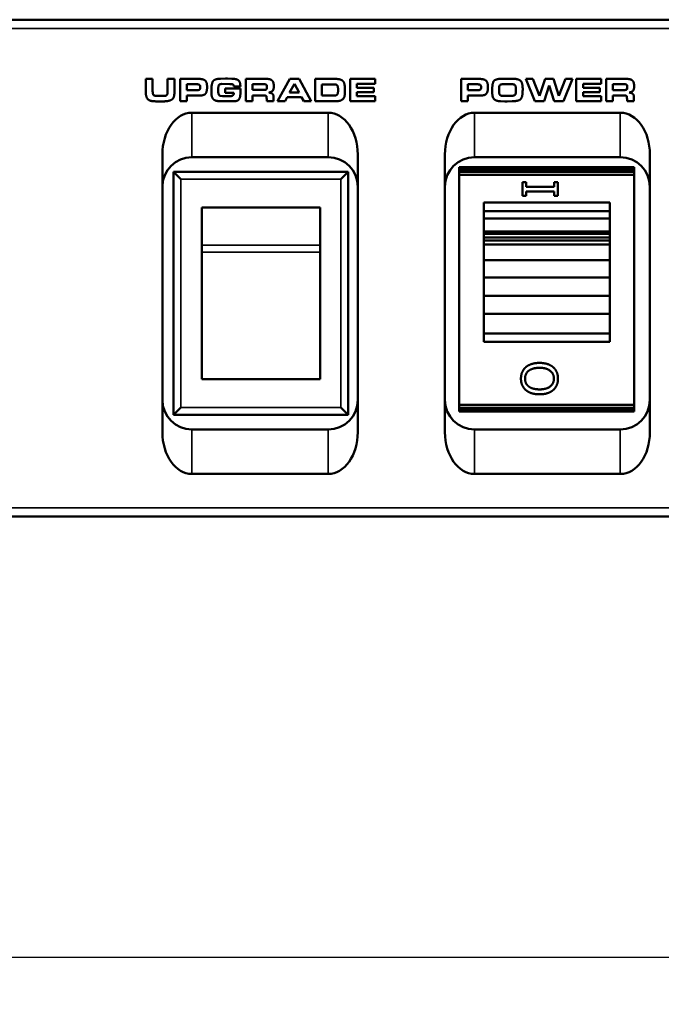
# Model space of a CAD drawing. Header units: inches. Extents: x 1.8 to 36.9, y 5.5 to 26.1.
# Tile 28 of 38: x 31.5 to 33.7, y 9.5 to 12.8. Entities that reach past the tile are written whole.
import ezdxf

# ---------------------------------------------------------------- set-up
doc = ezdxf.new("R2010")
doc.units = ezdxf.units.IN
doc.header["$MEASUREMENT"] = 0
for name, color, linetype, lineweight in [('Dimension (ANSI)', 7, 'Continuous', 25), ('Visible (ANSI)', 7, 'Continuous', 50), ('Visible Narrow (ANSI)', 7, 'Continuous', 35)]:
    doc.layers.add(name, color=color, linetype=linetype, lineweight=lineweight)
doc.styles.add('Ross DEFAULT-ANSI', font='arial.ttf')
doc.dimstyles.new('Ross Fabrication Imperial-ANSI', dxfattribs={"dimtxt": 0.24, "dimasz": 0.098425, "dimexe": 0.125, "dimexo": 0.0625, "dimgap": 0.031496, "dimtad": 0, "dimtih": 1, "dimtoh": 1, "dimrnd": 1e-08, "dimzin": 0, "dimdsep": 46, "dimtxsty": 'Ross DEFAULT-ANSI', "dimcen": 0.09, "dimdle": 0.393701, "dimclrd": 179, "dimclre": 179, "dimclrt": 179, "dimadec": 0, "dimazin": 0, "dimtfac": 1, "dimtofl": 0, "dimtmove": 0, "dimatfit": 3, "dimfxl": 1, "dimtolj": 1, "dimtzin": 4, "dimlwd": 25, "dimlwe": 25, "dimarcsym": 0})

# ---------------------------------------------------------------- blocks, each defined once
blk = doc.blocks.new('*D6')
at = {"layer": 'Defpoints', "color": 0, "linetype": 'Continuous'}
for p in [(16.4199, 11.2276), (35.3999, 11.2276), (35.3999, 9.6385)]:
    blk.add_point(p, dxfattribs=at)
at = {"layer": 'Dimension (ANSI)', "color": 179, "linetype": 'Continuous', "lineweight": 25}
for p, q in [((16.4199, 11.1651), (16.4199, 9.5135)), ((35.3999, 11.1651), (35.3999, 9.5135)), ((16.5183, 9.6385), (25.4845, 9.6385)), ((35.3015, 9.6385), (26.3353, 9.6385))]:
    blk.add_line(p, q, dxfattribs=at)
at = {"layer": 'Dimension (ANSI)', "color": 179, "linetype": 'Continuous'}
for points in [[(16.5183, 9.6549), (16.5183, 9.6221), (16.4199, 9.6385)], [(35.3015, 9.6549), (35.3015, 9.6221), (35.3999, 9.6385)]]:
    blk.add_solid(points, dxfattribs=at)
at = {"layer": 'Dimension (ANSI)', "color": 179, "linetype": 'Continuous', "lineweight": 25, "insert": (25.9099, 9.6385), "char_height": 0.24, "attachment_point": 5, "style": 'Ross DEFAULT-ANSI'}
blk.add_mtext('\\A1;18.98', dxfattribs=at)

msp = doc.modelspace()

# ---------------------------------------------------------------- linework, layer by layer
at = {"layer": 'Visible (ANSI)'}
for p, q in [((35.2999, 12.8056), (16.5199, 12.8056)), ((31.975, 12.6056), (31.975, 12.5596)), ((31.9979, 12.6056), (31.975, 12.6056)), ((31.9979, 12.5662), (31.9979, 12.6056)), ((32.0485, 12.6056), (32.0485, 12.5629)), ((32.0714, 12.6056), (32.0485, 12.6056)), ((32.0714, 12.5585), (32.0714, 12.6056)), ((32.091, 12.6057), (32.091, 12.5307)), ((32.1517, 12.6057), (32.091, 12.6057)), ((32.2443, 12.6065), (32.2272, 12.6061)), ((32.2506, 12.6065), (32.2443, 12.6065)), ((32.2659, 12.6061), (32.2506, 12.6065)), ((32.3122, 12.6057), (32.3122, 12.5307)), ((32.382, 12.6057), (32.3122, 12.6057)), ((32.4618, 12.6057), (32.4199, 12.5307)), ((32.4925, 12.6057), (32.4618, 12.6057)), ((32.5335, 12.5307), (32.4925, 12.6057)), ((32.5469, 12.6057), (32.5469, 12.5307)), ((32.6131, 12.6057), (32.5469, 12.6057)), ((32.6653, 12.6057), (32.6653, 12.5307)), ((32.749, 12.6057), (32.6653, 12.6057)), ((32.749, 12.5886), (32.749, 12.6057)), ((33.0396, 12.6056), (33.0396, 12.5306)), ((33.1003, 12.6056), (33.0396, 12.6056)), ((33.1949, 12.6064), (33.1787, 12.6061)), ((33.2131, 12.6061), (33.1949, 12.6064)), ((33.259, 12.6056), (33.2894, 12.5306)), ((33.2824, 12.6056), (33.259, 12.6056)), ((33.3043, 12.5487), (33.2824, 12.6056)), ((33.324, 12.6056), (33.3043, 12.5487)), ((33.3516, 12.6056), (33.324, 12.6056)), ((33.3702, 12.5487), (33.3516, 12.6056)), ((33.3928, 12.6056), (33.3702, 12.5487)), ((33.3852, 12.5306), (33.4161, 12.6056)), ((33.4161, 12.6056), (33.3928, 12.6056)), ((33.4288, 12.6056), (33.4288, 12.5306)), ((33.5125, 12.6056), (33.4288, 12.6056)), ((33.5125, 12.5885), (33.5125, 12.6056)), ((33.5293, 12.6056), (33.5293, 12.5306)), ((33.5992, 12.6056), (33.5293, 12.6056)), ((32.1138, 12.5676), (32.1138, 12.5875)), ((32.1138, 12.5875), (32.1466, 12.5875)), ((32.147, 12.5676), (32.1138, 12.5676)), ((32.1964, 12.5671), (32.1966, 12.5577)), ((32.2195, 12.5641), (32.2195, 12.5711)), ((32.2318, 12.5885), (32.2583, 12.5881)), ((32.2429, 12.573), (32.2429, 12.559)), ((32.2942, 12.573), (32.2429, 12.573)), ((32.2583, 12.5881), (32.264, 12.5881)), ((32.2719, 12.58), (32.2942, 12.58)), ((32.2942, 12.58), (32.2942, 12.5813)), ((32.2943, 12.5572), (32.2942, 12.573)), ((32.335, 12.5682), (32.335, 12.5875)), ((32.335, 12.5875), (32.3765, 12.5875)), ((32.3725, 12.5682), (32.335, 12.5682)), ((32.3765, 12.5875), (32.3802, 12.5868)), ((32.4071, 12.5808), (32.4071, 12.582)), ((32.4607, 12.5599), (32.4768, 12.5895)), ((32.4768, 12.5895), (32.4929, 12.5599)), ((32.5697, 12.5491), (32.5697, 12.5873)), ((32.5697, 12.5873), (32.6085, 12.5873)), ((32.6243, 12.5684), (32.6243, 12.5677)), ((32.6473, 12.5598), (32.6473, 12.5719)), ((32.6881, 12.5886), (32.749, 12.5886)), ((32.6881, 12.5758), (32.6881, 12.5886)), ((32.7449, 12.5758), (32.6881, 12.5758)), ((32.7449, 12.561), (32.7449, 12.5758)), ((33.0624, 12.5675), (33.0624, 12.5874)), ((33.0624, 12.5874), (33.0952, 12.5874)), ((33.0956, 12.5675), (33.0624, 12.5675)), ((33.145, 12.5692), (33.1453, 12.5553)), ((33.1681, 12.571), (33.1687, 12.5796)), ((33.1681, 12.566), (33.1681, 12.571)), ((33.1852, 12.5879), (33.2079, 12.5879)), ((33.2247, 12.5708), (33.2245, 12.5607)), ((33.2478, 12.5695), (33.2478, 12.573)), ((33.3201, 12.5306), (33.3375, 12.5838)), ((33.3375, 12.5838), (33.3541, 12.5306)), ((33.4516, 12.5885), (33.5125, 12.5885)), ((33.4516, 12.5757), (33.4516, 12.5885)), ((33.5084, 12.5757), (33.4516, 12.5757)), ((33.5084, 12.5609), (33.5084, 12.5757)), ((33.5521, 12.568), (33.5521, 12.5874)), ((33.5521, 12.5874), (33.5937, 12.5874)), ((33.5896, 12.568), (33.5521, 12.568)), ((33.5937, 12.5874), (33.5973, 12.5866)), ((33.6242, 12.5807), (33.6242, 12.5819)), ((32.0339, 12.5482), (32.0142, 12.5482)), ((32.1138, 12.5494), (32.1553, 12.5494)), ((32.1138, 12.5307), (32.1138, 12.5494)), ((32.2337, 12.5475), (32.2277, 12.5481)), ((32.2595, 12.5475), (32.2337, 12.5475)), ((32.2429, 12.559), (32.2719, 12.559)), ((32.2719, 12.559), (32.2719, 12.5568)), ((32.335, 12.55), (32.3732, 12.55)), ((32.335, 12.5307), (32.335, 12.55)), ((32.3831, 12.5379), (32.3831, 12.5307)), ((32.4062, 12.5307), (32.4062, 12.5451)), ((32.4453, 12.5307), (32.4528, 12.5443)), ((32.4528, 12.5443), (32.5012, 12.5443)), ((32.4929, 12.5599), (32.4607, 12.5599)), ((32.5012, 12.5443), (32.5083, 12.5307)), ((32.6082, 12.5491), (32.5697, 12.5491)), ((32.6473, 12.557), (32.6473, 12.5598)), ((32.6881, 12.561), (32.7449, 12.561)), ((32.6881, 12.5477), (32.6881, 12.561)), ((32.749, 12.5477), (32.6881, 12.5477)), ((32.749, 12.5307), (32.749, 12.5477)), ((33.0624, 12.5493), (33.1039, 12.5493)), ((33.0624, 12.5306), (33.0624, 12.5493)), ((33.2064, 12.5483), (33.1825, 12.5483)), ((33.4516, 12.5609), (33.5084, 12.5609)), ((33.4516, 12.5476), (33.4516, 12.5609)), ((33.5125, 12.5476), (33.4516, 12.5476)), ((33.5125, 12.5306), (33.5125, 12.5476)), ((33.5521, 12.5498), (33.5903, 12.5498)), ((33.5521, 12.5306), (33.5521, 12.5498)), ((33.6002, 12.5378), (33.6002, 12.5306)), ((33.6233, 12.5306), (33.6233, 12.545)), ((32.0153, 12.5298), (32.034, 12.5298)), ((32.091, 12.5307), (32.1138, 12.5307)), ((32.2337, 12.53), (32.271, 12.53)), ((32.3122, 12.5307), (32.335, 12.5307)), ((32.3831, 12.5307), (32.4062, 12.5307)), ((32.4199, 12.5307), (32.4453, 12.5307)), ((32.5083, 12.5307), (32.5335, 12.5307)), ((32.5469, 12.5307), (32.6215, 12.5307)), ((32.6653, 12.5307), (32.749, 12.5307)), ((33.0396, 12.5306), (33.0624, 12.5306)), ((33.1725, 12.5304), (33.188, 12.5298)), ((33.188, 12.5298), (33.1952, 12.5298)), ((33.1952, 12.5298), (33.2124, 12.5304)), ((33.2894, 12.5306), (33.3201, 12.5306)), ((33.3541, 12.5306), (33.3852, 12.5306)), ((33.4288, 12.5306), (33.5125, 12.5306)), ((33.5293, 12.5306), (33.5521, 12.5306)), ((33.6002, 12.5306), (33.6233, 12.5306)), ((32.5907, 12.4916), (32.1307, 12.4916)), ((33.5776, 12.4915), (33.0854, 12.4915)), ((32.0307, 11.413), (32.0307, 12.3502)), ((32.1307, 12.3416), (32.5907, 12.3416)), ((32.6907, 12.3502), (32.6907, 11.413)), ((32.9854, 11.413), (32.9854, 12.3501)), ((33.0854, 12.3415), (33.5776, 12.3415)), ((33.6776, 12.3501), (33.6776, 11.413)), ((33.0338, 12.3074), (33.6243, 12.3074)), ((33.0338, 12.3074), (33.0338, 12.3023)), ((33.0338, 12.3023), (33.0338, 12.2998)), ((33.0338, 12.3023), (33.6243, 12.3023)), ((33.6243, 12.3023), (33.6243, 12.3074)), ((33.6243, 12.2998), (33.6243, 12.3023)), ((32.0686, 12.2916), (32.0936, 12.2666)), ((32.0686, 12.2916), (32.0686, 11.4716)), ((32.6586, 12.2916), (32.0686, 12.2916)), ((32.6586, 12.2916), (32.6336, 12.2666)), ((32.6586, 11.4716), (32.6586, 12.2916)), ((33.0338, 12.2998), (33.0338, 12.2921)), ((33.0338, 12.2998), (33.6243, 12.2998)), ((33.0338, 12.2921), (33.0338, 12.2819)), ((33.0338, 12.2921), (33.6243, 12.2921)), ((33.0338, 12.2819), (33.0338, 11.5056)), ((33.0338, 12.2819), (33.6243, 12.2819)), ((33.6243, 12.2921), (33.6243, 12.2998)), ((33.6243, 12.2819), (33.6243, 12.2921)), ((33.6243, 11.5056), (33.6243, 12.2819)), ((33.2468, 12.2104), (33.2468, 12.2569)), ((33.2468, 12.2569), (33.2591, 12.2569)), ((33.2591, 12.2569), (33.2591, 12.2416)), ((33.2591, 12.2416), (33.3546, 12.2416)), ((33.3546, 12.2416), (33.3546, 12.2569)), ((33.3546, 12.2569), (33.3668, 12.2569)), ((33.3668, 12.2569), (33.3668, 12.2104)), ((33.2591, 12.2104), (33.2468, 12.2104)), ((33.2591, 12.2256), (33.2591, 12.2104)), ((33.3546, 12.2256), (33.2591, 12.2256)), ((33.3546, 12.2104), (33.3546, 12.2256)), ((33.3668, 12.2104), (33.3546, 12.2104)), ((32.5636, 12.1716), (32.1636, 12.1716)), ((32.1636, 12.0437), (32.1636, 12.1716)), ((32.5636, 12.1716), (32.5636, 12.0437)), ((33.1165, 12.1887), (33.1165, 12.1593)), ((33.1165, 12.1887), (33.1165, 12.1887)), ((33.1165, 12.1887), (33.5417, 12.1887)), ((33.1165, 12.1887), (33.5417, 12.1887)), ((33.5417, 12.1593), (33.5417, 12.1887)), ((33.5417, 12.1887), (33.5417, 12.1887)), ((33.1165, 12.1593), (33.1165, 12.1338)), ((33.1165, 12.1593), (33.5417, 12.1593)), ((33.5417, 12.1338), (33.5417, 12.1593)), ((33.1165, 12.1338), (33.1165, 12.0904)), ((33.1165, 12.1338), (33.5417, 12.1338)), ((33.5417, 12.0904), (33.5417, 12.1338)), ((33.1165, 12.0904), (33.1165, 12.0827)), ((33.1165, 12.0904), (33.5417, 12.0904)), ((33.1165, 12.0827), (33.1165, 12.0699)), ((33.1165, 12.0827), (33.5417, 12.0827)), ((33.1165, 12.0699), (33.1165, 12.0597)), ((33.1165, 12.0699), (33.5417, 12.0699)), ((33.5417, 12.0827), (33.5417, 12.0904)), ((33.5417, 12.0699), (33.5417, 12.0827)), ((33.5417, 12.0597), (33.5417, 12.0699)), ((32.1636, 12.021), (32.1636, 12.0437)), ((32.5636, 12.0437), (32.5636, 12.021)), ((33.1165, 12.0597), (33.1165, 12.047)), ((33.1165, 12.0597), (33.5417, 12.0597)), ((33.1165, 12.047), (33.1165, 11.9933)), ((33.1165, 12.047), (33.5417, 12.047)), ((33.5417, 12.047), (33.5417, 12.0597)), ((33.5417, 11.9933), (33.5417, 12.047)), ((32.1636, 12.021), (32.1636, 11.5916)), ((32.5636, 11.5916), (32.5636, 12.021)), ((33.1165, 11.9933), (33.1165, 11.9346)), ((33.1165, 11.9933), (33.5417, 11.9933)), ((33.5417, 11.9346), (33.5417, 11.9933)), ((33.1165, 11.9346), (33.1165, 11.8733)), ((33.1165, 11.9346), (33.5417, 11.9346)), ((33.5417, 11.8733), (33.5417, 11.9346)), ((33.1165, 11.8733), (33.1165, 11.812)), ((33.1165, 11.8733), (33.5417, 11.8733)), ((33.5417, 11.812), (33.5417, 11.8733)), ((33.1165, 11.812), (33.1165, 11.7456)), ((33.1165, 11.812), (33.5417, 11.812)), ((33.5417, 11.7456), (33.5417, 11.812)), ((33.1165, 11.7456), (33.1165, 11.7175)), ((33.1165, 11.7456), (33.5417, 11.7456)), ((33.5417, 11.7175), (33.5417, 11.7456)), ((33.5417, 11.7175), (33.1165, 11.7175)), ((32.1636, 11.5916), (32.5636, 11.5916)), ((33.0338, 11.5056), (33.0338, 11.4954)), ((33.0338, 11.5056), (33.6243, 11.5056)), ((33.6243, 11.4954), (33.6243, 11.5056)), ((32.0686, 11.4716), (32.0936, 11.4966)), ((32.0686, 11.4716), (32.6586, 11.4716)), ((32.6586, 11.4716), (32.6336, 11.4966)), ((33.0338, 11.4954), (33.0338, 11.4877)), ((33.0338, 11.4954), (33.6243, 11.4954)), ((33.0338, 11.4877), (33.0338, 11.4851)), ((33.0338, 11.4877), (33.6243, 11.4877)), ((33.0338, 11.4851), (33.0338, 11.4826)), ((33.0338, 11.4851), (33.6243, 11.4851)), ((33.0338, 11.4826), (33.6243, 11.4826)), ((33.6243, 11.4877), (33.6243, 11.4954)), ((33.6243, 11.4851), (33.6243, 11.4877)), ((33.6243, 11.4826), (33.6243, 11.4851)), ((32.5907, 11.4216), (32.1307, 11.4216)), ((33.5776, 11.4216), (33.0854, 11.4216)), ((32.1307, 11.2716), (32.5907, 11.2716)), ((33.0854, 11.2716), (33.5776, 11.2716)), ((30.3459, 11.1276), (35.2999, 11.1276))]:
    msp.add_line(p, q, dxfattribs=at)
for centre, start, end in [((32.1307, 12.2416), 90, 180), ((32.5907, 12.2416), 0, 90), ((33.0854, 12.2415), 90, 180), ((33.5776, 12.2415), 0, 90), ((32.1307, 11.5216), 180, 270), ((32.5907, 11.5216), 270, 0), ((33.0854, 11.5216), 180, 270), ((33.5776, 11.5216), 270, 0)]:
    msp.add_arc(centre, 0.1, start, end, dxfattribs=at)
for centre, major_axis, start_param, end_param in [((32.1307, 12.3502), (0, 0.1414), 0, 1.570796), ((32.5907, 12.3502), (0, 0.1414), 4.712389, 6.283185), ((33.0854, 12.3501), (0, 0.1414), 0, 1.570796), ((33.5776, 12.3501), (0, 0.1414), 4.712389, 6.283185), ((32.1307, 11.413), (0, -0.1414), 4.712389, 6.283185), ((32.5907, 11.413), (0, -0.1414), 0, 1.570796), ((33.0854, 11.413), (0, -0.1414), 4.712389, 6.283185), ((33.5776, 11.413), (0, -0.1414), 0, 1.570796)]:
    msp.add_ellipse(centre, major_axis=major_axis, ratio=0.707107, start_param=start_param, end_param=end_param, dxfattribs=at)
for points in [[(32.1818, 12.5781), (32.1818, 12.5949), (32.1686, 12.6057), (32.1517, 12.6057)], [(32.2272, 12.6061), (32.2072, 12.6061), (32.1964, 12.5892), (32.1964, 12.5671)], [(32.2942, 12.5813), (32.2942, 12.5959), (32.2807, 12.6061), (32.2659, 12.6061)], [(32.4013, 12.6004), (32.3956, 12.6057), (32.382, 12.6057)], [(32.4071, 12.582), (32.4071, 12.5889), (32.4042, 12.5978), (32.4013, 12.6004)], [(32.6473, 12.5719), (32.6473, 12.5922), (32.6333, 12.6057), (32.6131, 12.6057)], [(33.1304, 12.5779), (33.1304, 12.5947), (33.1172, 12.6056), (33.1003, 12.6056)], [(33.1787, 12.6061), (33.1566, 12.6061), (33.145, 12.592), (33.145, 12.5692)], [(33.2478, 12.573), (33.2478, 12.5928), (33.2331, 12.6061), (33.2131, 12.6061)], [(33.6184, 12.6003), (33.6128, 12.6056), (33.5992, 12.6056)], [(33.6242, 12.5819), (33.6242, 12.5888), (33.6213, 12.5977), (33.6184, 12.6003)], [(32.1466, 12.5875), (32.1534, 12.5875), (32.1588, 12.5835), (32.1588, 12.5773)], [(32.1588, 12.5773), (32.1588, 12.5713), (32.1535, 12.5676), (32.147, 12.5676)], [(32.1553, 12.5494), (32.1716, 12.5494), (32.1818, 12.5623), (32.1818, 12.5781)], [(32.2195, 12.5711), (32.2195, 12.5805), (32.2237, 12.5885), (32.2318, 12.5885)], [(32.264, 12.5881), (32.2667, 12.5876), (32.2704, 12.5864), (32.2719, 12.5826), (32.2719, 12.58)], [(32.384, 12.5787), (32.384, 12.572), (32.3802, 12.5682), (32.3725, 12.5682)], [(32.3802, 12.5868), (32.3826, 12.5859), (32.384, 12.5825), (32.384, 12.5787)], [(32.4004, 12.5631), (32.4026, 12.5646), (32.406, 12.5697), (32.4071, 12.5761), (32.4071, 12.5808)], [(32.6243, 12.5677), (32.6243, 12.5569), (32.6187, 12.5491), (32.6082, 12.5491)], [(32.6085, 12.5873), (32.6193, 12.5873), (32.6243, 12.5795), (32.6243, 12.5684)], [(33.0952, 12.5874), (33.102, 12.5874), (33.1074, 12.5833), (33.1074, 12.5772)], [(33.1074, 12.5772), (33.1074, 12.5711), (33.1021, 12.5675), (33.0956, 12.5675)], [(33.1039, 12.5493), (33.1202, 12.5493), (33.1304, 12.5622), (33.1304, 12.5779)], [(33.1687, 12.5796), (33.1693, 12.5849), (33.1734, 12.5864)], [(33.1734, 12.5864), (33.1772, 12.5879), (33.1852, 12.5879)], [(33.2079, 12.5879), (33.2089, 12.5879), (33.2124, 12.5878), (33.2198, 12.5867), (33.2235, 12.5833), (33.2247, 12.5759), (33.2247, 12.5708)], [(33.2124, 12.5304), (33.2361, 12.5304), (33.2478, 12.5462), (33.2478, 12.5695)], [(33.6012, 12.5786), (33.6012, 12.5719), (33.5973, 12.568), (33.5896, 12.568)], [(33.5973, 12.5866), (33.5997, 12.5857), (33.6012, 12.5824), (33.6012, 12.5786)], [(33.6175, 12.563), (33.6198, 12.5645), (33.6231, 12.5696), (33.6242, 12.5759), (33.6242, 12.5807)], [(31.975, 12.5596), (31.975, 12.546), (31.9848, 12.5329), (31.9926, 12.5314)], [(32.0142, 12.5482), (32.0033, 12.5482), (31.9979, 12.5552), (31.9979, 12.5662)], [(32.0485, 12.5629), (32.0485, 12.554), (32.0432, 12.5482), (32.0339, 12.5482)], [(32.034, 12.5298), (32.0529, 12.5298), (32.0714, 12.5411), (32.0714, 12.5585)], [(32.1966, 12.5577), (32.1966, 12.5454), (32.2057, 12.5333), (32.2208, 12.53), (32.2337, 12.53)], [(32.2277, 12.5481), (32.2235, 12.5487), (32.2195, 12.5563), (32.2195, 12.5641)], [(32.2719, 12.5568), (32.2719, 12.5514), (32.2653, 12.5475), (32.2595, 12.5475)], [(32.271, 12.53), (32.2848, 12.53), (32.2943, 12.5432), (32.2943, 12.5572)], [(32.3732, 12.55), (32.3811, 12.55), (32.3831, 12.5434), (32.3831, 12.5379)], [(32.3909, 12.5595), (32.3988, 12.5622), (32.4004, 12.5631)], [(32.4062, 12.5451), (32.4062, 12.5526), (32.3986, 12.5585), (32.3909, 12.5595)], [(32.6215, 12.5307), (32.6315, 12.5307), (32.6449, 12.5407), (32.6471, 12.5533), (32.6471, 12.5559)], [(32.6471, 12.5559), (32.6471, 12.5563), (32.6473, 12.557)], [(33.1453, 12.5553), (33.1453, 12.5422), (33.1595, 12.5304), (33.1725, 12.5304)], [(33.1825, 12.5483), (33.1728, 12.5483), (33.1681, 12.5557), (33.1681, 12.566)], [(33.2245, 12.5607), (33.2245, 12.5524), (33.216, 12.5483), (33.2064, 12.5483)], [(33.5903, 12.5498), (33.5982, 12.5498), (33.6002, 12.5432), (33.6002, 12.5378)], [(33.608, 12.5594), (33.6159, 12.5621), (33.6175, 12.563)], [(33.6233, 12.545), (33.6233, 12.5524), (33.6157, 12.5584), (33.608, 12.5594)], [(31.9926, 12.5314), (31.9967, 12.5305), (32.0076, 12.5298), (32.0153, 12.5298)], [(33.2583, 11.6323), (33.2662, 11.6391), (33.2896, 11.6467), (33.3046, 11.6467)], [(33.3046, 11.6467), (33.3191, 11.6467), (33.3428, 11.6393), (33.3507, 11.6323)], [(33.242, 11.5936), (33.242, 11.6059), (33.2506, 11.6255), (33.2583, 11.6323)], [(33.2683, 11.6203), (33.2621, 11.6155), (33.2558, 11.6021), (33.2558, 11.5937)], [(33.3046, 11.6301), (33.2927, 11.6301), (33.2743, 11.6249), (33.2683, 11.6203)], [(33.3533, 11.5937), (33.3533, 11.6103), (33.3282, 11.6301), (33.3046, 11.6301)], [(33.3507, 11.6323), (33.3591, 11.6249), (33.3671, 11.6054), (33.3671, 11.5936)], [(33.2583, 11.555), (33.2503, 11.562), (33.242, 11.5816), (33.242, 11.5936)], [(33.2558, 11.5937), (33.2558, 11.5851), (33.2619, 11.572), (33.2683, 11.5671)], [(33.3046, 11.5573), (33.3282, 11.5573), (33.3533, 11.5771), (33.3533, 11.5937)], [(33.3671, 11.5936), (33.3671, 11.5815), (33.3588, 11.562), (33.3507, 11.5549)], [(33.3046, 11.5406), (33.2895, 11.5406), (33.2665, 11.5481), (33.2583, 11.555)], [(33.2683, 11.5671), (33.2744, 11.5623), (33.2929, 11.5573), (33.3046, 11.5573)], [(33.3507, 11.5549), (33.3428, 11.548), (33.3193, 11.5406), (33.3046, 11.5406)]]:
    msp.add_open_spline(points, degree=2, dxfattribs=at)
at = {"layer": 'Visible Narrow (ANSI)'}
for p, q in [((16.5199, 12.7756), (35.2999, 12.7756)), ((32.1307, 12.3416), (32.1307, 12.4916)), ((32.5907, 12.4916), (32.5907, 12.3416)), ((33.0854, 12.3415), (33.0854, 12.4915)), ((33.5776, 12.4915), (33.5776, 12.3415)), ((32.0936, 11.4966), (32.0936, 12.2666)), ((32.0936, 12.2666), (32.6336, 12.2666)), ((32.6336, 12.2666), (32.6336, 11.4966)), ((32.5636, 12.0437), (32.1636, 12.0437)), ((32.1636, 12.021), (32.5636, 12.021)), ((32.6336, 11.4966), (32.0936, 11.4966)), ((32.1307, 11.2716), (32.1307, 11.4216)), ((32.5907, 11.4216), (32.5907, 11.2716)), ((33.0854, 11.2716), (33.0854, 11.4216)), ((33.5776, 11.4216), (33.5776, 11.2716)), ((35.2999, 11.1576), (30.3459, 11.1576))]:
    msp.add_line(p, q, dxfattribs=at)

# ---------------------------------------------------------------- dimensions: what is measured, and where the dimension line sits
at = {"layer": 'Dimension (ANSI)', "color": 179, "linetype": 'Continuous', "lineweight": 25}
dim = msp.add_linear_dim(base=(35.3999, 9.6385), p1=(16.4199, 11.2276), p2=(35.3999, 11.2276), angle=180, dimstyle='Ross Fabrication Imperial-ANSI', override={"dimgap": 0.031496, "dimtih": 0, "dimtoh": 0, "dimdec": 2, "dimtol": 0, "dimlim": 0, "dimtp": 0, "dimtm": 0, "dimtdec": 2, "dimatfit": 1}, dxfattribs=at)
dim.commit()
dim.dimension.update_dxf_attribs({"geometry": '*D6', "text_midpoint": (25.9099, 9.6385), "dimtype": 160})

doc.saveas('drawing.dxf')
